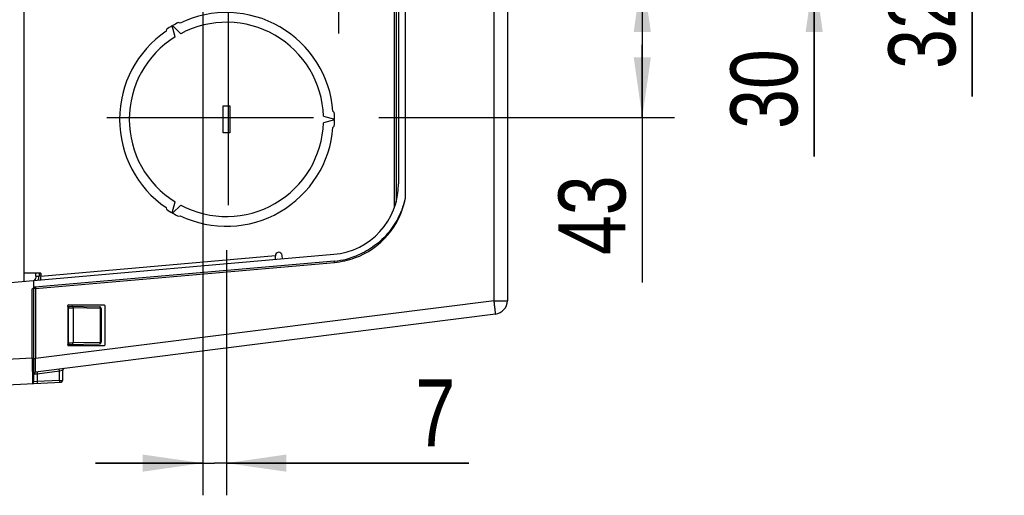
# Model space of a CAD drawing. Header units: inches. Extents: x 0 to 117, y 0 to 83.
# Tile 29 of 60: x 52.32 to 63.8, y 62.69 to 68.24. Entities that reach past the tile are written whole.
import ezdxf

# ---------------------------------------------------------------- set-up
doc = ezdxf.new("R2010")
doc.units = ezdxf.units.IN
doc.header["$LTSCALE"] = 6.431102
doc.header["$MEASUREMENT"] = 0
doc.linetypes.add('CENTER', pattern=[0.6, 0.375, -0.075, 0.075, -0.075])
doc.layers.get('0').update_dxf_attribs({"linetype": 'CONTINUOUS'})
doc.layers.add('DEFAULT_1', color=7, linetype='CENTER')
doc.styles.get("Standard").update_dxf_attribs({"font": 'txt', "width": 0.8})
doc.dimstyles.new('DIMSTYLE_1', dxfattribs={"dimtxt": 0.78125, "dimasz": 0.7, "dimexe": 0.18, "dimexo": 0.0625, "dimgap": 0.09, "dimtad": 1, "dimdec": 0, "dimzin": 4, "dimdsep": 46, "dimtxsty": 'STANDARD', "dimblk": '_FILLED', "dimblk1": '_FILLED', "dimblk2": '_FILLED', "dimcen": 0.09, "dimadec": 0, "dimazin": 0, "dimtfac": 1, "dimtdec": 0, "dimtofl": 0, "dimtmove": 0, "dimatfit": 3, "dimldrblk": '_FILLED', "dimfxl": 1, "dimtolj": 1, "dimtzin": 4, "dimarcsym": 0})
doc.dimstyles.new('DIMSTYLE_2', dxfattribs={"dimtxt": 0.78125, "dimasz": 0.7, "dimexe": 0.18, "dimexo": 0.0625, "dimgap": 0.09, "dimtad": 1, "dimdec": 3, "dimzin": 4, "dimdsep": 46, "dimtxsty": 'STANDARD', "dimblk": '_FILLED', "dimblk1": '_FILLED', "dimblk2": '_FILLED', "dimcen": 0.09, "dimadec": 0, "dimazin": 0, "dimtfac": 1, "dimtdec": 3, "dimtofl": 0, "dimtmove": 0, "dimatfit": 3, "dimldrblk": '_FILLED', "dimfxl": 1, "dimtolj": 1, "dimtzin": 4, "dimarcsym": 0})

# ---------------------------------------------------------------- blocks, each defined once
blk = doc.blocks.new('_FILLED')
at = {"color": 0, "linetype": 'BYBLOCK'}
blk.add_solid([(0, 0), (-1, 0.143), (-1, -0.143)], dxfattribs=at)
blk = doc.blocks.new('*D3')
at = {"color": 7, "linetype": 'CONTINUOUS'}
for p, q in [((54.457, 68.529), (54.457, 62.693)), ((54.733, 65.551), (54.733, 62.693)), ((54.457, 63.068), (53.207, 63.068)), ((53.207, 63.068), (54.595, 63.068)), ((57.561, 63.068), (54.595, 63.068)), ((54.733, 63.068), (57.561, 63.068))]:
    blk.add_line(p, q, dxfattribs=at)
at = {"color": 7, "linetype": 'CONTINUOUS', "xscale": 0.7, "yscale": 0.7, "zscale": 0.7}
blk.add_blockref('_FILLED', (54.457, 63.068), dxfattribs=at)
at = {"color": 7, "linetype": 'CONTINUOUS', "xscale": 0.7, "yscale": 0.7, "zscale": 0.7, "rotation": 180}
blk.add_blockref('_FILLED', (54.733, 63.068), dxfattribs=at)
at = {"color": 7, "linetype": 'CONTINUOUS', "insert": (56.936, 64.044), "char_height": 0.781, "width": 0.625, "attachment_point": 1, "line_spacing_factor": 0.9}
blk.add_mtext('7', dxfattribs=at)
blk = doc.blocks.new('*D7')
at = {"color": 7, "linetype": 'CONTINUOUS'}
for p, q in [((63.428, 71.237), (63.428, 72.487)), ((63.428, 72.487), (63.428, 70.603)), ((56.932, 71.237), (63.803, 71.237)), ((63.428, 67.346), (63.428, 70.603)), ((55.94, 69.968), (63.803, 69.968)), ((63.428, 69.968), (63.428, 67.346))]:
    blk.add_line(p, q, dxfattribs=at)
at = {"color": 7, "linetype": 'CONTINUOUS', "xscale": 0.7, "yscale": 0.7, "zscale": 0.7}
for p, rotation in [((63.428, 71.237), 270), ((63.428, 69.968), 90)]:
    blk.add_blockref('_FILLED', p, dxfattribs=dict(at, rotation=rotation))
at = {"color": 7, "linetype": 'CONTINUOUS', "insert": (62.452, 68.596), "char_height": 0.7812, "width": 1.25, "attachment_point": 3, "rotation": 90, "line_spacing_factor": 0.9}
blk.add_mtext('32', dxfattribs=at)
blk = doc.blocks.new('*D8')
at = {"color": 7, "linetype": 'CONTINUOUS'}
for p, q in [((61.587, 69.968), (61.587, 71.218)), ((61.587, 71.218), (61.587, 69.382)), ((55.94, 69.968), (61.962, 69.968)), ((61.587, 66.646), (61.587, 69.382)), ((57.071, 68.796), (61.962, 68.796)), ((61.587, 68.796), (61.587, 66.646))]:
    blk.add_line(p, q, dxfattribs=at)
at = {"color": 7, "linetype": 'CONTINUOUS', "xscale": 0.7, "yscale": 0.7, "zscale": 0.7}
for p, rotation in [((61.587, 69.968), 270), ((61.587, 68.796), 90)]:
    blk.add_blockref('_FILLED', p, dxfattribs=dict(at, rotation=rotation))
at = {"color": 7, "linetype": 'CONTINUOUS', "insert": (60.61, 67.896), "char_height": 0.7812, "width": 1.25, "attachment_point": 3, "rotation": 90, "line_spacing_factor": 0.9}
blk.add_mtext('30', dxfattribs=at)
blk = doc.blocks.new('*D9')
at = {"color": 7, "linetype": 'CONTINUOUS'}
for p, q in [((57.071, 68.796), (59.957, 68.796)), ((59.582, 68.796), (59.582, 67.948)), ((59.582, 67.1), (59.582, 67.948)), ((59.582, 67.948), (59.582, 65.174)), ((56.512, 67.1), (59.957, 67.1))]:
    blk.add_line(p, q, dxfattribs=at)
at = {"color": 7, "linetype": 'CONTINUOUS', "xscale": 0.7, "yscale": 0.7, "zscale": 0.7}
for p, rotation in [((59.582, 68.796), 90), ((59.582, 67.1), 270)]:
    blk.add_blockref('_FILLED', p, dxfattribs=dict(at, rotation=rotation))
at = {"color": 7, "linetype": 'CONTINUOUS', "insert": (58.605, 66.424), "char_height": 0.7812, "width": 1.25, "attachment_point": 3, "rotation": 90, "line_spacing_factor": 0.9}
blk.add_mtext('43', dxfattribs=at)

msp = doc.modelspace()

# ---------------------------------------------------------------- linework, layer by layer
at = {"color": 7, "linetype": 'CONTINUOUS'}
for p, q in [((52.3708, 74.9124), (52.3708, 65.1877)), ((56.8197, 66.1596), (56.8197, 73.9406)), ((56.7409, 73.7725), (56.7409, 66.3277)), ((57.8543, 64.9622), (57.8543, 71.99)), ((58.009, 71.9792), (58.009, 64.9622)), ((56.6912, 66.0469), (56.6912, 69.4989)), ((56.7117, 69.4989), (56.7117, 66.1117)), ((54.1938, 68.2009), (54.1721, 68.2068)), ((54.0357, 68.128), (54.0298, 68.1063)), ((54.1337, 68.039), (54.0992, 68.1675)), ((54.106, 68.1715), (54.2002, 68.0773)), ((54.6937, 67.2351), (54.7724, 67.2351)), ((54.6937, 66.9201), (54.6937, 67.2351)), ((54.7724, 67.2351), (54.7724, 66.9201)), ((55.9914, 67.1564), (55.9755, 67.1723)), ((55.8653, 67.116), (55.9939, 67.0816)), ((55.9939, 67.0737), (55.8653, 67.0392)), ((55.9755, 66.983), (55.9914, 66.9989)), ((54.7724, 66.9201), (54.6937, 66.9201)), ((54.0298, 66.0489), (54.0357, 66.0272)), ((54.0992, 65.9877), (54.1337, 66.1163)), ((54.2002, 66.0779), (54.106, 65.9837)), ((54.1721, 65.9485), (54.1938, 65.9543)), ((52.1732, 65.1704), (55.986, 65.504)), ((55.3038, 65.4842), (52.5677, 65.2448)), ((55.3072, 65.4446), (55.3038, 65.4842)), ((55.3857, 65.4515), (55.3822, 65.4911)), ((55.9931, 65.4256), (52.4978, 65.1198)), ((52.5083, 65.1049), (55.9941, 65.4099)), ((55.9942, 65.4099), (55.9933, 65.4214)), ((52.5677, 65.2838), (52.3708, 65.2838)), ((52.5107, 65.2502), (52.5107, 65.2838)), ((52.5107, 65.2502), (52.548, 65.2502)), ((52.548, 65.2838), (52.548, 65.2502)), ((52.5679, 65.2616), (52.5481, 65.2619)), ((52.5645, 65.2203), (52.5626, 65.2052)), ((52.5677, 65.2838), (52.5677, 65.2448)), ((52.5677, 65.2345), (52.5677, 65.2448)), ((52.5677, 65.205), (52.5677, 65.2345)), ((52.4696, 65.1016), (52.4889, 65.1046)), ((52.4696, 64.2913), (52.4696, 65.1016)), ((52.4889, 65.1174), (52.4889, 65.1981)), ((52.5083, 65.1049), (52.4889, 65.1046)), ((52.4889, 64.0156), (52.4889, 65.1046)), ((52.5083, 65.1049), (52.5083, 64.2869)), ((57.8543, 64.9622), (52.5083, 64.2869)), ((52.8826, 64.8994), (52.8826, 64.9064)), ((52.8826, 64.8798), (52.8921, 64.8796)), ((52.8826, 64.8798), (52.8826, 64.4723)), ((52.883, 64.8994), (53.2537, 64.893)), ((52.8905, 64.9142), (53.3079, 64.9142)), ((52.8921, 64.4725), (52.8921, 64.8796)), ((52.8921, 64.8796), (52.9114, 64.8793)), ((52.9114, 64.8793), (52.9236, 64.8792)), ((52.9236, 64.8792), (52.9401, 64.879)), ((52.9401, 64.879), (52.945, 64.8789)), ((53.266, 64.8733), (52.945, 64.8789)), ((52.945, 64.8789), (52.945, 64.4732)), ((53.266, 64.4788), (53.266, 64.8733)), ((53.266, 64.8733), (53.2733, 64.8733)), ((53.2733, 64.8733), (53.2733, 64.4788)), ((53.3157, 64.9064), (53.3157, 64.4457)), ((57.8543, 64.9622), (58.009, 64.9622)), ((57.8562, 64.9469), (57.8543, 64.9622)), ((57.8713, 64.806), (52.5062, 64.1282)), ((52.8826, 64.4723), (52.8921, 64.4725)), ((52.8826, 64.4457), (52.8826, 64.4527)), ((52.883, 64.4526), (53.254, 64.4591)), ((53.3079, 64.4379), (52.8905, 64.4379)), ((52.8921, 64.4725), (52.9114, 64.4727)), ((52.9114, 64.4727), (52.9236, 64.4729)), ((52.9236, 64.4729), (52.9401, 64.4731)), ((52.9401, 64.4731), (52.945, 64.4732)), ((52.945, 64.4732), (53.266, 64.4788)), ((53.266, 64.4788), (53.2733, 64.4788)), ((52.4696, 64.2913), (52.1732, 64.2758)), ((52.4696, 64.2913), (52.4889, 64.2913)), ((52.4696, 64.2913), (52.4697, 64.2604)), ((52.4697, 64.2604), (52.4698, 64.2298)), ((52.4698, 64.2298), (52.47, 64.1711)), ((52.4889, 64.2869), (52.5083, 64.2869)), ((52.5065, 64.1606), (52.5067, 64.1818)), ((52.5067, 64.1818), (52.5072, 64.2163)), ((52.5072, 64.2163), (52.5083, 64.2869)), ((52.47, 64.1711), (52.4702, 64.0936)), ((52.4702, 64.0936), (52.4703, 63.9976)), ((52.4889, 64.1087), (52.5197, 64.1106)), ((52.5197, 64.1106), (52.5263, 64.1111)), ((52.5263, 64.1111), (52.7863, 64.1439)), ((52.5263, 64.1111), (52.5263, 64.0185)), ((52.7863, 64.1439), (52.823, 64.1508)), ((52.7863, 64.0321), (52.7863, 64.1439)), ((52.823, 64.1508), (52.8236, 64.151)), ((52.8236, 64.151), (52.8236, 64.0331)), ((52.1732, 63.9804), (52.8049, 64.0135)), ((52.4703, 63.9976), (52.4703, 63.9959)), ((52.4896, 64.0156), (52.4889, 64.0156)), ((52.5263, 64.0185), (52.4896, 64.0156)), ((52.7863, 64.0321), (52.5263, 64.0185)), ((52.7863, 64.0321), (52.8187, 64.033)), ((52.8187, 64.033), (52.823, 64.0331))]:
    msp.add_line(p, q, dxfattribs=at)
msp.add_lwpolyline([(52.4978, 65.1198), (52.4968, 65.1197), (52.4957, 65.1195), (52.4947, 65.1193), (52.4937, 65.1191), (52.4927, 65.1188), (52.4917, 65.1185), (52.4908, 65.1182), (52.4899, 65.1178), (52.4889, 65.1174)], dxfattribs=at)
for centre, radius, start, end in [((54.733, 67.0776), 1.2461, 4.35598, 115.64402), ((54.733, 67.0776), 1.2608, 116.41948, 119.82109), ((54.733, 67.0776), 1.1329, 1.9422, 118.0578), ((54.733, 67.0776), 1.2461, 124.35598, 235.64402), ((54.733, 67.0776), 1.2608, 120.17891, 123.58052), ((54.733, 67.0776), 1.1329, 121.9422, 238.0578), ((54.733, 67.0776), 1.2608, 0.17891, 3.58052), ((54.733, 67.0776), 1.2608, 356.41948, 359.82109), ((54.733, 67.0776), 1.2461, 244.35598, 355.64402), ((54.733, 67.0776), 1.1329, 241.9422, 358.0578), ((55.9141, 66.3277), 0.8268, 275, 360), ((54.733, 67.0776), 1.2608, 236.41948, 239.82109), ((54.733, 67.0776), 1.2608, 240.17891, 243.58052), ((55.343, 65.4876), 0.0394, 5, 185), ((55.9141, 66.3277), 0.9055, 274.99976, 292.88184), ((52.4299, 65.2502), 0.1181, 336.06911, 360), ((53.2536, 64.8733), 0.0197, 359.95927, 89.00015), ((49.2124, 63.8702), 8.7106, 6.93546, 7.10009), ((51.7617, 64.1769), 6.1429, 6.45416, 6.96742), ((57.8515, 64.9622), 0.1575, 277.2, 360), ((53.2536, 64.4788), 0.0197, 270.99983, 0.04017), ((52.5086, 64.1087), 0.0197, 97.2, 180), ((52.8433, 64.151), 0.0197, 97.2, 180), ((52.4693, 64.0156), 0.0197, 273, 360), ((52.8039, 64.0331), 0.0197, 273, 360)]:
    msp.add_arc(centre, radius, start, end, dxfattribs=at)
for centre, major_axis, start_param, end_param in [((52.8905, 64.9063), (-0.00551, 0.00568), -0.7673193, 0.7986111), ((53.3078, 64.9063), (0.00551, 0.00568), -0.7986111, 0.7673193), ((52.8905, 64.4457), (0.00551, 0.00568), -3.0542108, -2.3742734), ((53.3078, 64.4457), (-0.00551, 0.00568), -3.9089119, -2.3429816)]:
    msp.add_ellipse(centre, major_axis=major_axis, ratio=0.9951434, start_param=start_param, end_param=end_param, dxfattribs=at)
for points, knots in [([(56.2279, 65.4616), (56.3763, 65.5151), (56.6499, 65.704), (56.7901, 66.0046), (56.8197, 66.1596)], [0, 0, 0, 0, 0.4999787, 1, 1, 1, 1]), ([(56.8197, 66.1596), (56.8158, 66.1569), (56.8159, 66.1456), (56.8098, 66.1286), (56.8045, 66.1054), (56.7962, 66.0786), (56.7846, 66.043), (56.768, 65.9991), (56.7375, 65.9307), (56.6917, 65.8487), (56.6253, 65.7577), (56.5485, 65.6754), (56.4338, 65.5787), (56.3348, 65.5231), (56.2662, 65.4934)], [0, 0, 0, 0, 0.0157269, 0.0312286, 0.0625452, 0.0938325, 0.1251185, 0.1876814, 0.2502418, 0.3752985, 0.5003436, 0.6253791, 0.7504057, 1, 1, 1, 1]), ([(52.5072, 65.1206), (52.5062, 65.1205), (52.5089, 65.114), (52.5078, 65.1113), (52.5081, 65.1082)], [0, 0, 0, 0, 0.2482992, 1, 1, 1, 1]), ([(52.883, 64.8994), (52.881, 64.8991), (52.8847, 64.8889), (52.8826, 64.8843), (52.8826, 64.8798)], [0, 0, 0, 0, 0.3044043, 1, 1, 1, 1]), ([(52.8921, 64.8993), (52.8941, 64.8992), (52.8901, 64.8886), (52.8922, 64.8842), (52.8921, 64.8796)], [0, 0, 0, 0, 0.2933417, 1, 1, 1, 1]), ([(52.945, 64.8789), (52.945, 64.8814), (52.9443, 64.8894), (52.9375, 64.8985), (52.9318, 64.8986)], [0, 0, 0, 0, 0.3031809, 1, 1, 1, 1]), ([(53.2528, 64.893), (53.2585, 64.8929), (53.2653, 64.8838), (53.266, 64.8758), (53.266, 64.8733)], [0, 0, 0, 0, 0.6968205, 1, 1, 1, 1]), ([(57.8713, 64.806), (57.8726, 64.8062), (57.8697, 64.8145), (57.8712, 64.8237), (57.8679, 64.8443), (57.8667, 64.8588), (57.8657, 64.8674)], [0, 0, 0, 0, 0.0675878, 0.2643633, 0.5808321, 1, 1, 1, 1]), ([(52.8826, 64.4723), (52.8826, 64.4678), (52.8819, 64.461), (52.8834, 64.4558), (52.8824, 64.4527), (52.883, 64.4527)], [0, 0, 0, 0, 0.6935372, 0.9161105, 1, 1, 1, 1]), ([(52.8921, 64.4725), (52.8922, 64.4678), (52.8902, 64.4634), (52.8941, 64.453), (52.8921, 64.4528)], [0, 0, 0, 0, 0.7066419, 1, 1, 1, 1]), ([(52.9318, 64.4535), (52.9375, 64.4536), (52.9443, 64.4626), (52.945, 64.4707), (52.945, 64.4732)], [0, 0, 0, 0, 0.6968191, 1, 1, 1, 1]), ([(53.266, 64.4788), (53.266, 64.4763), (53.2653, 64.4682), (53.2585, 64.4592), (53.2528, 64.4591)], [0, 0, 0, 0, 0.3031795, 1, 1, 1, 1]), ([(52.5062, 64.1282), (52.5055, 64.1281), (52.5071, 64.1329), (52.5056, 64.1371), (52.5066, 64.1483), (52.5064, 64.156), (52.5065, 64.1606)], [0, 0, 0, 0, 0.0645203, 0.2568141, 0.5715395, 1, 1, 1, 1]), ([(52.5248, 64.1306), (52.5229, 64.1303), (52.5269, 64.1201), (52.5257, 64.1156), (52.5263, 64.1111)], [0, 0, 0, 0, 0.2937012, 1, 1, 1, 1]), ([(52.7863, 64.1439), (52.7857, 64.1485), (52.787, 64.153), (52.7829, 64.1632), (52.7848, 64.1634)], [0, 0, 0, 0, 0.7057435, 1, 1, 1, 1]), ([(52.5263, 64.0185), (52.5265, 64.0139), (52.5249, 64.0095), (52.5282, 63.999), (52.5263, 63.9989)], [0, 0, 0, 0, 0.7054966, 1, 1, 1, 1]), ([(52.7863, 64.0321), (52.7865, 64.0275), (52.7849, 64.0231), (52.7882, 64.0126), (52.7863, 64.0125)], [0, 0, 0, 0, 0.7057674, 1, 1, 1, 1])]:
    msp.add_open_spline(points, degree=3, knots=knots, dxfattribs=at)
for points in [[(55.9941, 65.4099), (56.0736, 65.4173), (56.1528, 65.4345), (56.2279, 65.4616)], [(52.5107, 65.2502), (52.5107, 65.2316), (52.5033, 65.2121), (52.4911, 65.1982)], [(52.4889, 65.1174), (52.4815, 65.114), (52.4748, 65.108), (52.4705, 65.101)]]:
    msp.add_open_spline(points, degree=3, dxfattribs=at)
at = {"layer": 'DEFAULT_1', "color": 7, "linetype": 'CENTER'}
for p, q in [((56.0387, 69.6502), (56.0387, 68.0813)), ((54.7525, 68.4889), (54.7525, 65.6277)), ((53.3385, 67.0995), (56.1997, 67.0995))]:
    msp.add_line(p, q, dxfattribs=at)

# ---------------------------------------------------------------- dimensions: what is measured, and where the dimension line sits
at = {"color": 7, "linetype": 'CONTINUOUS'}
for base, p1, p2, angle, dimstyle, picture, middle in [((63.4284, 71.2373), (55.9401, 69.9682), (56.9318, 71.2373), 90, 'DIMSTYLE_1', '*D7', (63.4026, 66.8539)), ((61.5867, 69.9682), (57.0712, 68.7961), (55.9401, 69.9682), 90, 'DIMSTYLE_1', '*D8', (61.5609, 66.1534)), ((59.5817, 68.7961), (56.5122, 67.0995), (57.0712, 68.7961), 90, 'DIMSTYLE_1', '*D9', (59.5558, 64.6813)), ((54.45745, 63.06753), (54.73304, 65.5508), (54.45745, 68.52875), 180, 'DIMSTYLE_2', '*D3', (57.24823, 63.65347))]:
    dim = msp.add_linear_dim(base=base, p1=p1, p2=p2, angle=angle, dimstyle=dimstyle, dxfattribs=at)
    dim.commit()
    dim.dimension.update_dxf_attribs({"geometry": picture, "text_midpoint": middle, "dimtype": 160})

doc.saveas('drawing.dxf')
